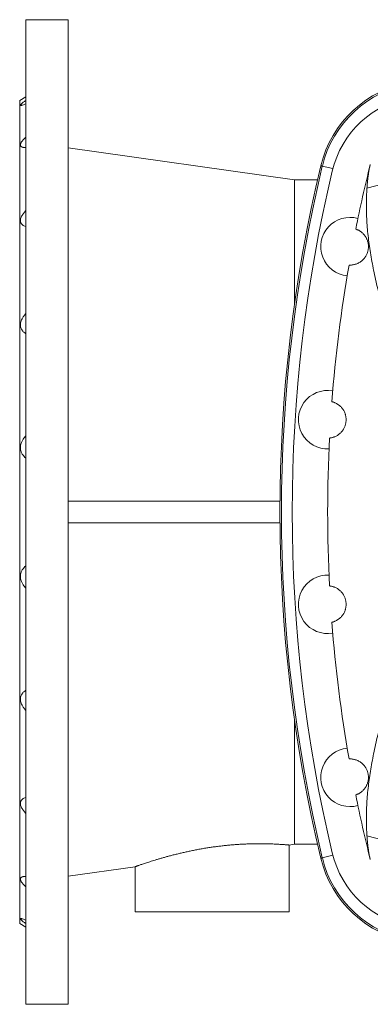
# Model space of a CAD drawing. Header units: millimetres. Extents: x -732 to 708, y -46 to 1921.
# Tile 1 of 5: x -732 to -504, y -46 to 594. Entities that reach past the tile are written whole.
import ezdxf

# ---------------------------------------------------------------- set-up
doc = ezdxf.new("R2010")
doc.units = ezdxf.units.MM

msp = doc.modelspace()

# ---------------------------------------------------------------- linework, layer by layer
at = {"color": 7, "linetype": 'Continuous', "lineweight": 15}
for p, q in [((-700.23, 594.26), (-727.73, 594.26)), ((-727.73, -45.74), (-727.73, 594.26)), ((-700.23, -45.74), (-700.23, 594.26)), ((-727.73, 544.07), (-731.73, 541.76)), ((-731.73, 6.76), (-731.73, 541.76)), ((-553.28, 490.26), (-700.23, 510.91)), ((-538.27, 490.26), (-553.28, 490.26)), ((-553.28, 409.04), (-553.28, 490.26)), ((-562.7, 281.26), (-700.23, 281.26)), ((-562.7, 267.26), (-700.23, 267.26)), ((-553.28, 139.47), (-553.28, 58.26)), ((-556.75, 57.77), (-553.28, 58.26)), ((-556.73, 14.26), (-556.73, 57.77)), ((-553.28, 58.26), (-538.27, 58.26)), ((-700.23, 37.6), (-656.71, 43.72)), ((-656.73, 43.72), (-656.73, 14.26)), ((-556.73, 14.26), (-656.73, 14.26)), ((-731.73, 6.76), (-727.73, 4.45)), ((-727.73, -45.74), (-700.23, -45.74))]:
    msp.add_line(p, q, dxfattribs=at)
at = {"color": 8, "linetype": 'Continuous', "lineweight": 0}
for p, q in [((-535.18, 499.06), (-528.35, 497.43)), ((-535.18, 49.45), (-528.35, 51.09))]:
    msp.add_line(p, q, dxfattribs=at)
at = {"color": 8, "linetype": 'Continuous', "lineweight": 0, "flags": 128}
for points in [[(-535.18, 499.06), (-535.41, 499.12), (-535.7, 499.18), (-535.92, 499.24), (-536.07, 499.27), (-536.14, 499.29), (-536.15, 499.29)], [(-535.18, 49.45), (-535.41, 49.4), (-535.7, 49.33), (-535.92, 49.27), (-536.07, 49.24), (-536.14, 49.22), (-536.15, 49.22)]]:
    msp.add_lwpolyline(points, dxfattribs=at)
at = {"color": 7, "linetype": 'Continuous', "lineweight": 15}
for centre, radius, start, end in [((-466.13, 482.52), 72, 99.11451, 166.52867), ((-466.13, 482.52), 71, 99.11451, 166.52867), ((-466.5, 480.96), 64, 99.17211, 166.63145), ((403.27, 274.26), 966, 166.52867, 193.47133), ((403.27, 274.26), 935, 166.01857, 168.65718), ((403.27, 274.26), 965, 166.52867, 193.47133), ((403.27, 274.26), 958, 166.63145, 193.36855), ((-406.73, 110.76), 387.04, 90.80162, 104.88759), ((-517.23, 446.76), 19, 74.20687, 264.56509), ((403.27, 274.26), 935, 170.11479, 175.6032), ((-531.73, 334.26), 19, 79.94067, 272.71593), ((403.27, 274.26), 935, 177.0534, 182.9466), ((-531.73, 214.26), 19, 87.28407, 280.05933), ((403.27, 274.26), 935, 184.3968, 189.88521), ((-517.23, 101.76), 19, 95.43491, 285.79313), ((403.27, 274.26), 935, 191.34282, 193.98143), ((-406.73, 437.76), 387.04, 255.11241, 269.19838), ((-466.5, 67.55), 64, 193.36855, 260.82789), ((-466.13, 65.99), 72, 193.47133, 260.88549), ((-466.13, 65.99), 71, 193.47133, 260.88549)]:
    msp.add_arc(centre, radius, start, end, dxfattribs=at)
for points, knots in [([(-727.73, 539.5), (-728.11, 539.35), (-728.88, 539.05), (-729.73, 538.77), (-730.33, 538.61), (-730.73, 538.54), (-731.06, 538.52), (-731.27, 538.58), (-731.32, 538.74), (-731.18, 539.01), (-730.88, 539.35), (-730.46, 539.74), (-729.97, 540.15), (-729.35, 540.63), (-728.61, 541.18), (-728.02, 541.59), (-727.73, 541.79)], [0, 0, 0, 0, 0.1015765, 0.2030324, 0.2608207, 0.3187365, 0.3764298, 0.4470417, 0.5176208, 0.5881999, 0.6588273, 0.7210603, 0.7835354, 0.8458831, 0.9229248, 1, 1, 1, 1]), ([(-727.73, 511.23), (-728.22, 511.21), (-728.67, 511.21), (-729.31, 511.26), (-729.51, 511.29), (-729.89, 511.37), (-730.07, 511.42), (-730.56, 511.6), (-730.82, 511.76), (-731.2, 512.22), (-731.3, 512.49), (-731.3, 512.99), (-731.27, 513.16), (-731.18, 513.53), (-731.1, 513.73), (-730.92, 514.13), (-730.81, 514.34), (-730.54, 514.77), (-730.39, 514.99), (-730.07, 515.42), (-729.89, 515.65), (-729.51, 516.09), (-729.31, 516.32), (-728.67, 517), (-728.22, 517.45), (-727.73, 517.9)], [0, 0, 0, 0, 0.125, 0.125, 0.1875, 0.1875, 0.25, 0.25, 0.375, 0.375, 0.5, 0.5, 0.5625, 0.5625, 0.625, 0.625, 0.6875, 0.6875, 0.75, 0.75, 0.8125, 0.8125, 0.875, 0.875, 1, 1, 1, 1]), ([(-506.17, 484.8), (-506.1, 485.74), (-505.97, 487.63), (-505.71, 490.33), (-505.39, 492.94), (-505.01, 495.46), (-504.57, 497.88), (-504.21, 499.4), (-504.03, 500.16)], [0, 0, 0, 0, 0.1657261, 0.3315026, 0.4972269, 0.6648005, 0.8324273, 1, 1, 1, 1]), ([(-472.94, 331.41), (-473.48, 333.33), (-474.8, 337.94), (-476.99, 345.18), (-479.46, 353.13), (-481.96, 360.99), (-484.45, 368.78), (-486.9, 376.49), (-489.3, 384.14), (-491.62, 391.72), (-493.71, 398.82), (-495.59, 405.47), (-497.26, 411.67), (-498.82, 417.82), (-500.27, 423.92), (-501.57, 429.87), (-502.72, 435.68), (-503.73, 441.35), (-504.6, 446.96), (-505.32, 452.5), (-505.9, 458.02), (-506.31, 463.51), (-506.56, 468.96), (-506.62, 474.33), (-506.52, 479.62), (-506.28, 483.08), (-506.17, 484.8)], [0, 0, 0, 0, 0.033649, 0.081137, 0.128644, 0.176153, 0.223644, 0.27113, 0.318636, 0.36614, 0.413625, 0.453544, 0.493484, 0.53343, 0.573366, 0.613283, 0.651529, 0.689798, 0.728072, 0.766337, 0.804581, 0.843647, 0.882742, 0.921845, 0.960937, 1, 1, 1, 1]), ([(-727.73, 459.77), (-728.22, 459.92), (-728.67, 460.09), (-729.31, 460.41), (-729.51, 460.53), (-729.89, 460.79), (-730.07, 460.94), (-730.56, 461.4), (-730.82, 461.76), (-731.2, 462.6), (-731.3, 463.07), (-731.3, 463.84), (-731.27, 464.1), (-731.18, 464.65), (-731.1, 464.92), (-730.92, 465.48), (-730.81, 465.77), (-730.54, 466.34), (-730.39, 466.62), (-730.07, 467.18), (-729.89, 467.46), (-729.51, 468.01), (-729.31, 468.29), (-728.67, 469.11), (-728.22, 469.64), (-727.73, 470.16)], [0, 0, 0, 0, 0.125, 0.125, 0.1875, 0.1875, 0.25, 0.25, 0.375, 0.375, 0.5, 0.5, 0.5625, 0.5625, 0.625, 0.625, 0.6875, 0.6875, 0.75, 0.75, 0.8125, 0.8125, 0.875, 0.875, 1, 1, 1, 1]), ([(-517.85, 434.77), (-517.84, 434.77), (-517.81, 434.77), (-517.61, 434.76), (-517.29, 434.75), (-516.83, 434.76), (-516.23, 434.79), (-515.52, 434.87), (-514.71, 435.01), (-513.81, 435.24), (-512.8, 435.58), (-511.75, 436.06), (-510.72, 436.65), (-509.9, 437.23), (-509.22, 437.81), (-508.69, 438.32), (-508.14, 438.9), (-507.62, 439.55), (-507.13, 440.25), (-506.68, 441), (-506.25, 441.87), (-505.9, 442.76), (-505.63, 443.63), (-505.44, 444.44), (-505.31, 445.27), (-505.23, 446.14), (-505.22, 447.04), (-505.27, 447.86), (-505.36, 448.56), (-505.5, 449.35), (-505.73, 450.23), (-506.04, 451.14), (-506.39, 451.92), (-506.75, 452.63), (-507.25, 453.45), (-507.88, 454.32), (-508.62, 455.14), (-509.34, 455.81), (-510.02, 456.36), (-510.66, 456.81), (-511.3, 457.2), (-511.92, 457.52), (-512.47, 457.78), (-512.91, 457.95), (-513.23, 458.07), (-513.43, 458.14), (-513.45, 458.15), (-513.47, 458.15)], [0, 0, 0, 0, 0.035909, 0.071828, 0.107737, 0.144009, 0.180292, 0.216561, 0.248906, 0.281247, 0.313887, 0.346518, 0.370535, 0.39467, 0.406695, 0.418719, 0.430958, 0.44319, 0.453332, 0.463586, 0.473744, 0.484185, 0.491547, 0.499113, 0.506481, 0.514069, 0.52314, 0.53247, 0.539496, 0.546525, 0.560933, 0.574521, 0.588116, 0.602014, 0.615915, 0.642965, 0.670062, 0.697143, 0.72491, 0.75269, 0.780463, 0.816848, 0.853248, 0.889637, 0.926421, 0.963215, 1, 1, 1, 1]), ([(-727.73, 390.16), (-728.22, 390.45), (-728.67, 390.78), (-729.31, 391.34), (-729.51, 391.54), (-729.89, 391.96), (-730.07, 392.18), (-730.56, 392.89), (-730.82, 393.4), (-731.2, 394.55), (-731.3, 395.16), (-731.3, 396.13), (-731.27, 396.46), (-731.18, 397.12), (-731.1, 397.45), (-730.92, 398.11), (-730.81, 398.45), (-730.54, 399.1), (-730.39, 399.42), (-730.07, 400.05), (-729.89, 400.36), (-729.51, 400.97), (-729.31, 401.27), (-728.67, 402.15), (-728.22, 402.71), (-727.73, 403.25)], [0, 0, 0, 0, 0.125, 0.125, 0.1875, 0.1875, 0.25, 0.25, 0.375, 0.375, 0.5, 0.5, 0.5625, 0.5625, 0.625, 0.625, 0.6875, 0.6875, 0.75, 0.75, 0.8125, 0.8125, 0.875, 0.875, 1, 1, 1, 1]), ([(-530.49, 322.32), (-530.48, 322.32), (-530.46, 322.32), (-530.25, 322.34), (-529.93, 322.39), (-529.47, 322.46), (-528.88, 322.59), (-528.21, 322.78), (-527.48, 323.02), (-526.72, 323.34), (-525.87, 323.77), (-525.08, 324.25), (-524.39, 324.75), (-523.84, 325.21), (-523.26, 325.74), (-522.62, 326.42), (-522.05, 327.14), (-521.56, 327.87), (-521.17, 328.53), (-520.77, 329.32), (-520.42, 330.21), (-520.14, 331.12), (-519.94, 331.95), (-519.81, 332.79), (-519.74, 333.6), (-519.72, 334.41), (-519.76, 335.27), (-519.87, 336.16), (-520.03, 336.97), (-520.21, 337.66), (-520.47, 338.44), (-520.82, 339.29), (-521.27, 340.17), (-521.74, 340.92), (-522.22, 341.58), (-522.77, 342.26), (-523.4, 342.91), (-524.07, 343.51), (-524.71, 344.01), (-525.39, 344.46), (-526.09, 344.86), (-526.76, 345.19), (-527.45, 345.47), (-528.08, 345.7), (-528.59, 345.84), (-528.92, 345.92), (-528.96, 345.93), (-528.98, 345.94)], [0, 0, 0, 0, 0.036604, 0.073218, 0.109822, 0.146804, 0.183797, 0.220775, 0.250437, 0.280096, 0.309979, 0.339855, 0.355982, 0.372109, 0.388385, 0.404658, 0.424424, 0.434451, 0.444474, 0.456387, 0.468505, 0.477273, 0.486253, 0.493552, 0.501058, 0.508361, 0.515873, 0.525312, 0.535019, 0.542541, 0.550065, 0.565485, 0.580472, 0.595468, 0.610791, 0.626117, 0.649149, 0.672211, 0.695292, 0.718348, 0.749859, 0.781385, 0.812902, 0.859502, 0.906104, 0.953052, 1, 1, 1, 1]), ([(-727.73, 309.19), (-728.11, 309.55), (-728.88, 310.25), (-729.73, 311.33), (-730.33, 312.32), (-730.73, 313.17), (-731.06, 314.14), (-731.27, 315.23), (-731.32, 316.44), (-731.18, 317.66), (-730.88, 318.8), (-730.46, 319.85), (-729.97, 320.81), (-729.35, 321.78), (-728.61, 322.76), (-728.02, 323.39), (-727.73, 323.7)], [0, 0, 0, 0, 0.101577, 0.203033, 0.260821, 0.318737, 0.37643, 0.447042, 0.517621, 0.5882, 0.658828, 0.721061, 0.783536, 0.845884, 0.922925, 1, 1, 1, 1]), ([(-727.73, 239.32), (-728.11, 238.97), (-728.88, 238.26), (-729.73, 237.18), (-730.33, 236.19), (-730.73, 235.34), (-731.06, 234.37), (-731.27, 233.28), (-731.32, 232.07), (-731.18, 230.85), (-730.88, 229.71), (-730.46, 228.66), (-729.97, 227.71), (-729.35, 226.73), (-728.61, 225.76), (-728.02, 225.12), (-727.73, 224.81)], [0, 0, 0, 0, 0.101577, 0.203033, 0.260821, 0.318737, 0.37643, 0.447042, 0.517621, 0.5882, 0.658828, 0.721061, 0.783536, 0.845884, 0.922925, 1, 1, 1, 1]), ([(-530.49, 226.19), (-530.48, 226.19), (-530.46, 226.19), (-530.25, 226.17), (-529.93, 226.12), (-529.47, 226.05), (-528.88, 225.92), (-528.21, 225.74), (-527.48, 225.49), (-526.72, 225.17), (-525.87, 224.75), (-525.08, 224.26), (-524.39, 223.76), (-523.84, 223.31), (-523.26, 222.77), (-522.62, 222.09), (-522.05, 221.38), (-521.56, 220.64), (-521.17, 219.99), (-520.77, 219.19), (-520.42, 218.3), (-520.14, 217.4), (-519.94, 216.56), (-519.81, 215.72), (-519.74, 214.92), (-519.72, 214.1), (-519.76, 213.24), (-519.87, 212.35), (-520.03, 211.54), (-520.21, 210.86), (-520.47, 210.08), (-520.82, 209.22), (-521.27, 208.34), (-521.74, 207.59), (-522.22, 206.93), (-522.77, 206.25), (-523.4, 205.6), (-524.07, 205), (-524.71, 204.51), (-525.39, 204.05), (-526.09, 203.65), (-526.76, 203.32), (-527.45, 203.04), (-528.08, 202.82), (-528.59, 202.67), (-528.92, 202.59), (-528.96, 202.58), (-528.98, 202.58)], [0, 0, 0, 0, 0.036604, 0.073218, 0.109822, 0.146804, 0.183797, 0.220775, 0.250437, 0.280096, 0.309979, 0.339855, 0.355982, 0.372109, 0.388385, 0.404658, 0.424424, 0.434451, 0.444474, 0.456387, 0.468505, 0.477273, 0.486253, 0.493552, 0.501058, 0.508361, 0.515873, 0.525312, 0.535019, 0.542541, 0.550065, 0.565485, 0.580472, 0.595468, 0.610791, 0.626117, 0.649149, 0.672211, 0.695292, 0.718348, 0.749859, 0.781385, 0.812902, 0.859502, 0.906104, 0.953052, 1, 1, 1, 1]), ([(-472.94, 217.1), (-473.48, 215.18), (-474.8, 210.57), (-476.99, 203.33), (-479.46, 195.39), (-481.96, 187.52), (-484.45, 179.73), (-486.9, 172.02), (-489.3, 164.37), (-491.62, 156.8), (-493.71, 149.69), (-495.59, 143.04), (-497.26, 136.84), (-498.82, 130.69), (-500.27, 124.59), (-501.57, 118.64), (-502.72, 112.83), (-503.73, 107.16), (-504.6, 101.55), (-505.32, 96.01), (-505.9, 90.49), (-506.31, 85), (-506.56, 79.55), (-506.62, 74.18), (-506.52, 68.89), (-506.28, 65.44), (-506.17, 63.71)], [0, 0, 0, 0, 0.03365, 0.081138, 0.128645, 0.176154, 0.223645, 0.271131, 0.318637, 0.366141, 0.413625, 0.453545, 0.493485, 0.53343, 0.573367, 0.613284, 0.65153, 0.689798, 0.728072, 0.766338, 0.804581, 0.843647, 0.882742, 0.921845, 0.960937, 1, 1, 1, 1]), ([(-727.73, 158.36), (-728.22, 158.06), (-728.67, 157.73), (-729.31, 157.17), (-729.51, 156.97), (-729.89, 156.55), (-730.07, 156.33), (-730.56, 155.63), (-730.82, 155.11), (-731.2, 153.96), (-731.3, 153.35), (-731.3, 152.38), (-731.27, 152.05), (-731.18, 151.39), (-731.1, 151.06), (-730.92, 150.4), (-730.81, 150.06), (-730.54, 149.41), (-730.39, 149.09), (-730.07, 148.46), (-729.89, 148.15), (-729.51, 147.54), (-729.31, 147.24), (-728.67, 146.36), (-728.22, 145.8), (-727.73, 145.27)], [0, 0, 0, 0, 0.125, 0.125, 0.1875, 0.1875, 0.25, 0.25, 0.375, 0.375, 0.5, 0.5, 0.5625, 0.5625, 0.625, 0.625, 0.6875, 0.6875, 0.75, 0.75, 0.8125, 0.8125, 0.875, 0.875, 1, 1, 1, 1]), ([(-517.85, 113.74), (-517.84, 113.74), (-517.81, 113.74), (-517.61, 113.75), (-517.29, 113.76), (-516.83, 113.75), (-516.23, 113.72), (-515.52, 113.64), (-514.71, 113.5), (-513.81, 113.27), (-512.8, 112.93), (-511.75, 112.46), (-510.72, 111.86), (-509.9, 111.28), (-509.22, 110.7), (-508.69, 110.19), (-508.14, 109.61), (-507.62, 108.96), (-507.13, 108.26), (-506.68, 107.51), (-506.25, 106.64), (-505.9, 105.76), (-505.63, 104.88), (-505.44, 104.07), (-505.31, 103.24), (-505.23, 102.37), (-505.22, 101.47), (-505.27, 100.65), (-505.36, 99.95), (-505.5, 99.16), (-505.73, 98.28), (-506.04, 97.38), (-506.39, 96.59), (-506.75, 95.88), (-507.25, 95.06), (-507.88, 94.19), (-508.62, 93.37), (-509.34, 92.7), (-510.02, 92.15), (-510.66, 91.7), (-511.3, 91.31), (-511.92, 90.99), (-512.47, 90.73), (-512.91, 90.56), (-513.23, 90.44), (-513.43, 90.37), (-513.45, 90.36), (-513.47, 90.36)], [0, 0, 0, 0, 0.035909, 0.071828, 0.107737, 0.144009, 0.180292, 0.216561, 0.248906, 0.281247, 0.313887, 0.346518, 0.370535, 0.39467, 0.406695, 0.418719, 0.430958, 0.44319, 0.453332, 0.463586, 0.473744, 0.484185, 0.491547, 0.499113, 0.506481, 0.514069, 0.52314, 0.53247, 0.539496, 0.546525, 0.560933, 0.574521, 0.588116, 0.602014, 0.615915, 0.642965, 0.670062, 0.697143, 0.72491, 0.75269, 0.780463, 0.816848, 0.853248, 0.889637, 0.926421, 0.963215, 1, 1, 1, 1]), ([(-727.73, 88.74), (-728.22, 88.6), (-728.67, 88.42), (-729.31, 88.1), (-729.51, 87.98), (-729.89, 87.72), (-730.07, 87.57), (-730.56, 87.11), (-730.82, 86.75), (-731.2, 85.91), (-731.3, 85.44), (-731.3, 84.68), (-731.27, 84.41), (-731.18, 83.87), (-731.1, 83.59), (-730.92, 83.03), (-730.81, 82.74), (-730.54, 82.18), (-730.39, 81.89), (-730.07, 81.33), (-729.89, 81.05), (-729.51, 80.5), (-729.31, 80.22), (-728.67, 79.4), (-728.22, 78.87), (-727.73, 78.35)], [0, 0, 0, 0, 0.125, 0.125, 0.1875, 0.1875, 0.25, 0.25, 0.375, 0.375, 0.5, 0.5, 0.5625, 0.5625, 0.625, 0.625, 0.6875, 0.6875, 0.75, 0.75, 0.8125, 0.8125, 0.875, 0.875, 1, 1, 1, 1]), ([(-656.71, 43.72), (-656.72, 43.72), (-656.74, 43.71), (-656.62, 43.75), (-656.36, 43.85), (-655.94, 44), (-655.4, 44.19), (-654.73, 44.42), (-653.93, 44.7), (-652.98, 45.03), (-651.9, 45.4), (-650.7, 45.8), (-649.37, 46.24), (-647.93, 46.71), (-646.36, 47.21), (-644.67, 47.74), (-642.85, 48.3), (-640.91, 48.88), (-638.86, 49.47), (-636.69, 50.08), (-634.41, 50.7), (-632.03, 51.33), (-629.54, 51.95), (-626.98, 52.57), (-624.34, 53.17), (-621.66, 53.76), (-618.89, 54.33), (-616.04, 54.87), (-613.13, 55.4), (-610.25, 55.88), (-607.39, 56.32), (-604.58, 56.71), (-601.74, 57.08), (-598.89, 57.4), (-596.02, 57.69), (-593.25, 57.94), (-590.58, 58.14), (-588.02, 58.3), (-585.49, 58.43), (-582.99, 58.53), (-580.55, 58.59), (-578.22, 58.63), (-576, 58.64), (-573.9, 58.63), (-571.88, 58.61), (-569.95, 58.56), (-568.11, 58.5), (-566.4, 58.43), (-564.83, 58.35), (-563.39, 58.27), (-562.06, 58.19), (-560.87, 58.11), (-559.81, 58.03), (-558.91, 57.96), (-558.16, 57.9), (-557.57, 57.85), (-557.13, 57.81), (-556.85, 57.78), (-556.72, 57.77), (-556.74, 57.77), (-556.75, 57.77)], [0, 0, 0, 0, 0.004795, 0.022248, 0.039717, 0.05717, 0.073684, 0.090211, 0.106725, 0.123695, 0.140677, 0.157648, 0.174622, 0.191609, 0.208584, 0.226004, 0.243436, 0.260857, 0.278718, 0.296592, 0.314453, 0.332805, 0.351171, 0.369523, 0.387846, 0.406183, 0.424505, 0.443383, 0.462277, 0.481154, 0.499072, 0.517005, 0.534922, 0.5534, 0.571895, 0.590372, 0.60766, 0.624961, 0.642248, 0.660047, 0.67786, 0.695658, 0.712818, 0.729992, 0.747153, 0.764799, 0.782458, 0.800104, 0.817498, 0.834905, 0.852299, 0.870191, 0.888097, 0.905989, 0.923494, 0.941012, 0.958517, 0.976533, 0.994565, 1, 1, 1, 1]), ([(-506.17, 63.71), (-506.1, 62.77), (-505.97, 60.88), (-505.71, 58.18), (-505.39, 55.57), (-505.01, 53.05), (-504.57, 50.63), (-504.21, 49.11), (-504.03, 48.35)], [0, 0, 0, 0, 0.1657261, 0.3315026, 0.4972269, 0.6648005, 0.8324273, 1, 1, 1, 1]), ([(-727.73, 37.28), (-728.22, 37.3), (-728.67, 37.3), (-729.31, 37.25), (-729.51, 37.22), (-729.89, 37.14), (-730.07, 37.09), (-730.56, 36.91), (-730.82, 36.75), (-731.2, 36.3), (-731.3, 36.02), (-731.3, 35.53), (-731.27, 35.35), (-731.18, 34.98), (-731.1, 34.78), (-730.92, 34.38), (-730.81, 34.17), (-730.54, 33.74), (-730.39, 33.53), (-730.07, 33.09), (-729.89, 32.87), (-729.51, 32.42), (-729.31, 32.19), (-728.67, 31.51), (-728.22, 31.06), (-727.73, 30.61)], [0, 0, 0, 0, 0.125, 0.125, 0.1875, 0.1875, 0.25, 0.25, 0.375, 0.375, 0.5, 0.5, 0.5625, 0.5625, 0.625, 0.625, 0.6875, 0.6875, 0.75, 0.75, 0.8125, 0.8125, 0.875, 0.875, 1, 1, 1, 1]), ([(-727.73, 9.02), (-728.11, 9.16), (-728.88, 9.46), (-729.73, 9.74), (-730.33, 9.9), (-730.73, 9.97), (-731.06, 10), (-731.27, 9.93), (-731.32, 9.77), (-731.18, 9.5), (-730.88, 9.16), (-730.46, 8.78), (-729.97, 8.36), (-729.35, 7.88), (-728.61, 7.33), (-728.02, 6.92), (-727.73, 6.72)], [0, 0, 0, 0, 0.1015765, 0.2030324, 0.2608207, 0.3187365, 0.3764298, 0.4470417, 0.5176208, 0.5881999, 0.6588273, 0.7210603, 0.7835354, 0.8458831, 0.9229248, 1, 1, 1, 1])]:
    msp.add_open_spline(points, degree=3, knots=knots, dxfattribs=at)

doc.saveas('drawing.dxf')
